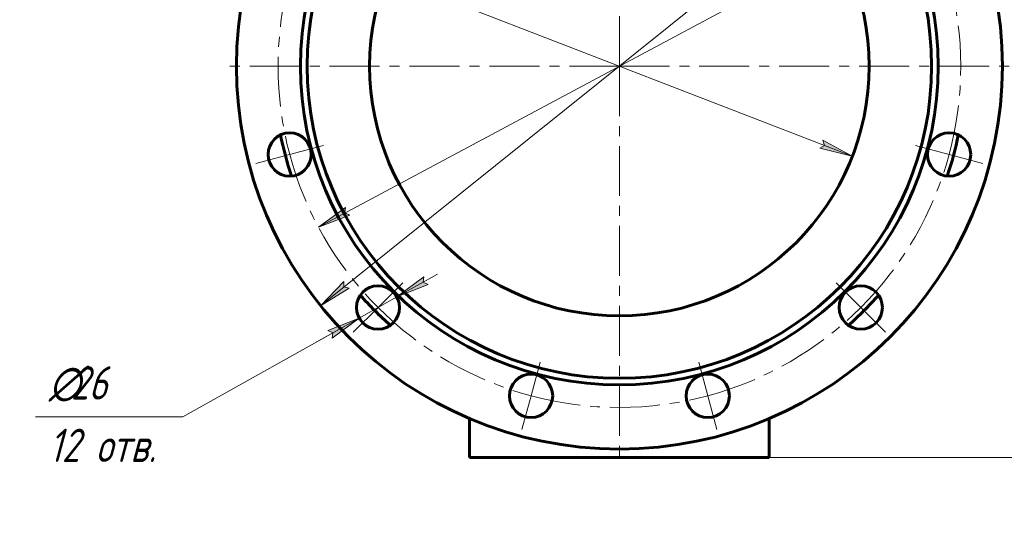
# Model space of a CAD drawing. Header units: millimetres. Extents: x 0 to 656, y 0 to 420.
# Tile 4 of 9: x 385 to 533, y 142 to 220. Entities that reach past the tile are written whole.
import ezdxf

# ---------------------------------------------------------------- set-up
doc = ezdxf.new("R2010")
doc.units = ezdxf.units.MM
for name, pattern in [('K5LT_AXLED', [12, 7.5, -1.5, 1.5, -1.5]), ('K5LT_BASIC', [0]), ('K5LT_THIN', [0])]:
    doc.linetypes.add(name, pattern=pattern)
doc.layers.add('Системный слой', color=7, linetype='Continuous')
doc.layers.add('Системный слой (1)', color=251, linetype='Continuous', true_color=0x6c6c6c)
doc.styles.add('KDIMTEXTSTYLE', font='GOST_AU.SHX', dxfattribs={"width": 0.96, "oblique": 15, "height": 5})
doc.styles.add('KTEXTSTYLE', font='GOST_AU.SHX', dxfattribs={"width": 0.56, "height": 5})
doc.dimstyles.new('KDIMSTYLE (0.25)', dxfattribs={"dimtxt": 5, "dimasz": 1, "dimexe": 2, "dimexo": 0, "dimgap": 1, "dimtad": 1, "dimlfac": 4, "dimtxsty": 'KDIMTEXTSTYLE', "dimsah": 1, "dimcen": 0, "dimdle": 1, "dimadec": 0, "dimazin": 0, "dimtfac": 0.667, "dimtmove": 0, "dimatfit": 3, "dimfxl": 1, "dimtvp": 1, "dimtolj": 1, "dimtzin": 0, "dimarcsym": 0})

# ---------------------------------------------------------------- blocks, each defined once
blk = doc.blocks.new('U19')
at = {"layer": 'Системный слой (1)', "color": 143, "linetype": 'K5LT_BASIC', "lineweight": 60, "true_color": 0x33acca}
for start, end in [(131.4674, 138.5326), (41.4674, 48.5326), (161.4674, 168.5326), (11.4674, 18.5326), (191.4674, 198.5326), (341.4674, 348.5326), (221.4674, 228.5326), (311.4674, 318.5326)]:
    blk.add_arc((475.17, 212.61), 51.92, start, end, dxfattribs=at)
blk = doc.blocks.new('D1')
at = {"layer": 'Системный слой (1)'}
for points in [[(516.53, 244.94), (520.02, 248.59), (515.71, 245.97), (516.51, 245.77)], [(430.31, 176.63), (434.62, 179.25), (433.82, 179.45), (433.8, 180.28)]]:
    blk.add_hatch(color=7, dxfattribs=at).paths.add_polyline_path(points)
at = {"layer": 'Системный слой (1)', "color": 7, "linetype": 'K5LT_THIN', "lineweight": 18, "true_color": 0xffffff}
for p, q in [((520.02, 248.59), (536.89, 262.11)), ((536.89, 262.11), (555.54, 262.11)), ((430.31, 176.63), (520.02, 248.59)), ((515.71, 245.97), (520.02, 248.59)), ((520.02, 248.59), (516.53, 244.94)), ((516.51, 245.77), (515.71, 245.97)), ((516.53, 244.94), (516.51, 245.77)), ((430.31, 176.63), (433.8, 180.28)), ((434.62, 179.25), (430.31, 176.63)), ((433.8, 180.28), (433.82, 179.45)), ((433.82, 179.45), (434.62, 179.25))]:
    blk.add_line(p, q, dxfattribs=at)
blk.add_wipeout([(538.89, 263.11), (538.89, 270.5), (552.96, 270.5), (552.96, 263.11)]).dxf.layer = 'Системный слой (1)'
at = {"layer": 'Системный слой (1)', "color": 7, "char_height": 5, "attachment_point": 1, "style": 'KTEXTSTYLE'}
for s, insert in [('\\H5.0;\\W1.000;\\Q15;\\Q15;\\W0.960;∅', (538.89, 269.7)), ('\\H5.0;\\W1.000;\\Q15;\\Q15;\\W0.960;460', (542.2, 269.7))]:
    blk.add_mtext(s, dxfattribs=dict(at, insert=insert))
blk = doc.blocks.new('KDIMARROW_01')
at = {"layer": 'Системный слой'}
blk.add_hatch(color=0, dxfattribs=at).paths.add_polyline_path([(-5, -0.66), (0, 0), (-5, 0.66), (-4.5, 0)])
at = {"layer": 'Системный слой', "color": 0, "linetype": 'K5LT_THIN', "lineweight": 18}
for p, q in [((-4.5, 0), (-5, 0.66)), ((-5, 0.66), (0, 0)), ((0, 0), (-5, -0.66)), ((-5, -0.66), (-4.5, 0))]:
    blk.add_line(p, q, dxfattribs=at)
at = {"layer": 'Системный слой (1)', "color": 0, "linetype": 'K5LT_THIN', "lineweight": 18}
blk.add_line((163.73, 212.61), (163.48, 212.61), dxfattribs=at)
blk = doc.blocks.new('D2')
at = {"layer": 'Системный слой (1)'}
for points in [[(516.27, 233.83), (520.37, 236.77), (515.65, 234.99), (516.4, 234.65)], [(429.97, 188.45), (434.69, 190.23), (433.94, 190.57), (434.07, 191.39)]]:
    blk.add_hatch(color=7, dxfattribs=at).paths.add_polyline_path(points)
at = {"layer": 'Системный слой (1)', "color": 7, "linetype": 'K5LT_THIN', "lineweight": 18, "true_color": 0xffffff}
for p, q in [((520.37, 236.77), (536.89, 245.6)), ((536.89, 245.6), (554.35, 245.6)), ((429.97, 188.45), (520.37, 236.77)), ((515.65, 234.99), (520.37, 236.77)), ((520.37, 236.77), (516.27, 233.83)), ((516.4, 234.65), (515.65, 234.99)), ((516.27, 233.83), (516.4, 234.65)), ((429.97, 188.45), (434.07, 191.39)), ((434.07, 191.39), (433.94, 190.57)), ((434.69, 190.23), (429.97, 188.45)), ((433.94, 190.57), (434.69, 190.23))]:
    blk.add_line(p, q, dxfattribs=at)
blk.add_wipeout([(538.89, 246.6), (538.89, 253.98), (551.81, 253.98), (551.81, 246.6)]).dxf.layer = 'Системный слой (1)'
at = {"layer": 'Системный слой (1)', "color": 7, "char_height": 5, "attachment_point": 1, "style": 'KTEXTSTYLE'}
for s, insert in [('\\H5.0;\\W1.000;\\Q15;\\Q15;\\W0.960;∅', (538.89, 253.19)), ('\\H5.0;\\W1.000;\\Q15;\\Q15;\\W0.960;410', (542.2, 253.19))]:
    blk.add_mtext(s, dxfattribs=dict(at, insert=insert))
blk = doc.blocks.new('D3')
at = {"layer": 'Системный слой (1)'}
for points in [[(444.39, 224.52), (445.09, 224.95), (440.19, 226.14), (444.62, 223.72)], [(510.14, 199.08), (505.72, 201.5), (505.94, 200.7), (505.24, 200.27)]]:
    blk.add_hatch(color=7, dxfattribs=at).paths.add_polyline_path(points)
at = {"layer": 'Системный слой (1)', "color": 7, "linetype": 'K5LT_THIN', "lineweight": 18, "true_color": 0xffffff}
for p, q in [((409.64, 237.96), (388.21, 237.96)), ((440.19, 226.14), (409.64, 237.96)), ((440.19, 226.14), (445.09, 224.95)), ((444.62, 223.72), (440.19, 226.14)), ((510.14, 199.08), (440.19, 226.14)), ((445.09, 224.95), (444.39, 224.52)), ((444.39, 224.52), (444.62, 223.72)), ((505.94, 200.7), (505.72, 201.5)), ((505.72, 201.5), (510.14, 199.08)), ((505.24, 200.27), (505.94, 200.7)), ((510.14, 199.08), (505.24, 200.27))]:
    blk.add_line(p, q, dxfattribs=at)
blk.add_wipeout([(390.21, 238.96), (390.21, 246.34), (406.95, 246.34), (406.95, 238.96)]).dxf.layer = 'Системный слой (1)'
at = {"layer": 'Системный слой (1)', "color": 7, "insert": (390.21, 245.55), "char_height": 5, "attachment_point": 1, "style": 'KTEXTSTYLE'}
blk.add_mtext('\\H5.0;\\W1.000;\\Q15;\\Q15;\\W0.960;DN300', dxfattribs=at)
blk = doc.blocks.new('D4')
at = {"layer": 'Системный слой (1)'}
for points in [[(445.69, 180.16), (446.45, 179.83), (441.76, 177.96), (445.8, 180.98)], [(432.05, 171.76), (436.09, 174.78), (431.41, 172.91), (432.17, 172.58)]]:
    blk.add_hatch(color=7, dxfattribs=at).paths.add_polyline_path(points)
at = {"layer": 'Системный слой (1)', "color": 7, "linetype": 'K5LT_THIN', "lineweight": 18, "true_color": 0xffffff}
for p, q in [((441.76, 177.96), (447.87, 181.38)), ((445.8, 180.98), (441.76, 177.96)), ((445.69, 180.16), (445.8, 180.98)), ((441.76, 177.96), (446.45, 179.83)), ((446.45, 179.83), (445.69, 180.16)), ((441.76, 177.96), (436.09, 174.78)), ((436.09, 174.78), (409.64, 159.97)), ((436.09, 174.78), (429.99, 171.36)), ((436.09, 174.78), (431.41, 172.91)), ((432.05, 171.76), (436.09, 174.78)), ((431.41, 172.91), (432.17, 172.58)), ((432.17, 172.58), (432.05, 171.76))]:
    blk.add_line(p, q, dxfattribs=at)
blk.add_wipeout([(389.52, 151.58), (389.52, 168.35), (406.92, 168.35), (406.92, 151.58)]).dxf.layer = 'Системный слой (1)'
blk.add_line((409.64, 159.97), (387.52, 159.97), dxfattribs=at)
at = {"layer": 'Системный слой (1)', "color": 7, "char_height": 5, "attachment_point": 1, "style": 'KTEXTSTYLE'}
for s, insert in [('\\H5.0;\\W1.000;\\Q15;\\Q15;\\W0.960;∅', (389.52, 167.55)), ('\\H5.0;\\W1.000;\\Q15;\\Q15;\\W0.960;26', (392.83, 167.55)), ('\\H5.0;\\W1.000;\\Q15;\\Q15;\\W0.960;12 отв.', (389.52, 158.17))]:
    blk.add_mtext(s, dxfattribs=dict(at, insert=insert))
blk = doc.blocks.new('U52')
at = {"layer": 'Системный слой (1)', "color": 30, "linetype": 'K5LT_AXLED', "lineweight": 18, "true_color": 0xff8000}
for q in [(475.17, 272.11), (415.67, 212.61), (534.67, 212.61), (475.17, 153.11)]:
    blk.add_line((475.17, 212.61), q, dxfattribs=at)
blk = doc.blocks.new('U53')
at = {"layer": 'Системный слой (1)', "color": 30, "linetype": 'K5LT_AXLED', "lineweight": 18, "true_color": 0xff8000}
for p, q in [((461.9, 262.11), (460.54, 267.18)), ((488.43, 262.11), (489.79, 267.18)), ((463.26, 257.04), (461.9, 262.11)), ((487.07, 257.04), (488.43, 262.11)), ((438.93, 248.85), (435.22, 252.56)), ((511.41, 248.85), (515.12, 252.56)), ((442.64, 245.14), (438.93, 248.85)), ((507.69, 245.14), (511.41, 248.85)), ((425.66, 225.87), (420.59, 227.23)), ((524.67, 225.87), (529.74, 227.23)), ((430.73, 224.52), (425.66, 225.87)), ((519.6, 224.52), (524.67, 225.87)), ((430.73, 200.7), (425.66, 199.35)), ((519.6, 200.7), (524.67, 199.35)), ((425.66, 199.35), (420.59, 197.99)), ((524.67, 199.35), (529.74, 197.99)), ((442.64, 180.08), (438.93, 176.37)), ((507.69, 180.08), (511.41, 176.37)), ((438.93, 176.37), (435.22, 172.66)), ((511.41, 176.37), (515.12, 172.66)), ((463.26, 168.18), (461.9, 163.11)), ((487.07, 168.18), (488.43, 163.11)), ((461.9, 163.11), (460.54, 158.04)), ((488.43, 163.11), (489.79, 158.04))]:
    blk.add_line(p, q, dxfattribs=at)
for start, end in [(75, 105), (105, 135), (45, 75), (135, 165), (15, 45), (165, 195), (345, 15), (195, 225), (315, 345), (225, 255), (285, 315), (255, 285)]:
    blk.add_arc((475.17, 212.61), 51.25, start, end, dxfattribs=at)
blk = doc.blocks.new('D5')
at = {"layer": 'Системный слой (1)'}
for points in [[(568.95, 307.61), (568.29, 312.61), (567.64, 307.61), (568.29, 308.11)], [(568.29, 153.86), (568.95, 158.86), (568.29, 158.36), (567.64, 158.86)]]:
    blk.add_hatch(color=7, dxfattribs=at).paths.add_polyline_path(points)
at = {"layer": 'Системный слой (1)', "color": 7, "linetype": 'K5LT_THIN', "lineweight": 18, "true_color": 0xffffff}
for p, q in [((475.39, 312.61), (570.29, 312.61)), ((567.64, 307.61), (568.29, 312.61)), ((568.29, 312.61), (568.95, 307.61)), ((568.29, 153.86), (568.29, 312.61)), ((568.29, 308.11), (567.64, 307.61)), ((568.95, 307.61), (568.29, 308.11)), ((568.29, 153.86), (567.64, 158.86)), ((567.64, 158.86), (568.29, 158.36)), ((568.29, 158.36), (568.95, 158.86)), ((568.95, 158.86), (568.29, 153.86)), ((497.67, 153.86), (570.29, 153.86))]:
    blk.add_line(p, q, dxfattribs=at)
blk.add_wipeout([(567.29, 227.83), (559.91, 227.83), (559.91, 238.21), (567.29, 238.21)]).dxf.layer = 'Системный слой (1)'
at = {"layer": 'Системный слой (1)', "color": 7, "insert": (560.71, 227.83), "char_height": 5, "attachment_point": 1, "rotation": 90, "style": 'KTEXTSTYLE'}
blk.add_mtext('\\H5.0;\\W1.000;\\Q15;\\Q15;\\W0.960;635', dxfattribs=at)

msp = doc.modelspace()

# ---------------------------------------------------------------- linework, layer by layer
at = {"layer": 'Системный слой (1)', "color": 143, "linetype": 'K5LT_BASIC', "lineweight": 60, "true_color": 0x33acca}
for p, q in [((452.6674, 153.8598), (452.6674, 159.6948)), ((497.6674, 153.8598), (497.6674, 159.6948)), ((452.6674, 153.8598), (497.6674, 153.8598))]:
    msp.add_line(p, q, dxfattribs=at)
for centre, radius in [((475.1674, 212.6098), 57.5), ((475.1674, 212.6098), 47.875), ((475.1674, 212.6098), 46.875), ((475.1674, 212.6098), 37.5), ((425.6637, 199.3453), 3.25), ((524.6711, 199.3453), 3.25), ((438.9281, 176.3706), 3.25), ((511.4066, 176.3706), 3.25), ((461.9029, 163.1061), 3.25), ((488.4318, 163.1061), 3.25)]:
    msp.add_circle(centre, radius, dxfattribs=at)

# ---------------------------------------------------------------- block references
at = {"layer": 'Системный слой (1)'}
msp.add_blockref('U19', (0, 0), dxfattribs=at)

# ---------------------------------------------------------------- next in the draw order: dimensions: what is measured, and where the dimension line sits
at = {"layer": 'Системный слой (1)', "color": 7}
dim = msp.add_diameter_dim_2p(p1=(295.7447, 68.7087), p2=(654.59, 356.5109), dimstyle='KDIMSTYLE (0.25)', override={"dimtih": 1, "dimtoh": 1, "dimpost": '\\H5.0;\\W0.960;\\Q15;<>', "dimblk1": 'KDIMARROW_01', "dimblk2": 'KDIMARROW_01', "dimclrt": 7, "dimtol": 1, "dimtp": 0, "dimtm": 0, "dimtdec": 5, "dimtmove": 1, "dimatfit": 2, "dimtolj": 1}, dxfattribs=at)
dim.commit()
dim.dimension.update_dxf_attribs({"geometry": 'D1', "text_midpoint": (538.8909, 262.1135), "dimtype": 163})

# ---------------------------------------------------------------- next in the draw order: dimensions: what is measured, and where the dimension line sits
dim = msp.add_diameter_dim_2p(p1=(294.3702, 115.9796), p2=(655.9645, 309.24), dimstyle='KDIMSTYLE (0.25)', override={"dimtih": 1, "dimtoh": 1, "dimpost": '\\H5.0;\\W0.960;\\Q15;<>', "dimblk1": 'KDIMARROW_01', "dimblk2": 'KDIMARROW_01', "dimclrt": 7, "dimtol": 1, "dimtp": 0, "dimtm": 0, "dimtdec": 5, "dimtmove": 1, "dimatfit": 2, "dimtolj": 1}, dxfattribs=at)
dim.commit()
dim.dimension.update_dxf_attribs({"geometry": 'D2', "text_midpoint": (538.8909, 245.599), "dimtype": 163})

# ---------------------------------------------------------------- next in the draw order: dimensions: what is measured, and where the dimension line sits
dim = msp.add_diameter_dim_2p(p1=(615.0622, 158.4855), p2=(335.2726, 266.7342), dimstyle='KDIMSTYLE (0.25)', override={"dimtih": 1, "dimtoh": 1, "dimpost": '\\H5.0;\\W0.960;\\Q15;\\Q15;DN\\H5.0;\\W0.960;\\Q15;<>', "dimblk1": 'KDIMARROW_01', "dimblk2": 'KDIMARROW_01', "dimclrt": 7, "dimtol": 1, "dimtp": 0, "dimtm": 0, "dimtdec": 5, "dimtmove": 1, "dimatfit": 2, "dimtolj": 1}, dxfattribs=at)
dim.commit()
dim.dimension.update_dxf_attribs({"geometry": 'D3', "text_midpoint": (407.643, 237.9608), "dimtype": 163})

# ---------------------------------------------------------------- next in the draw order: dimensions: what is measured, and where the dimension line sits
dim = msp.add_diameter_dim_2p(p1=(450.2701, 182.7236), p2=(427.5862, 170.0176), dimstyle='KDIMSTYLE (0.25)', override={"dimtih": 1, "dimtoh": 1, "dimpost": '\\H5.0;\\W0.960;\\Q15;<>\\X\\H5.0;\\W0.960;\\Q15;\\Q15;12 отв.', "dimblk1": 'KDIMARROW_01', "dimblk2": 'KDIMARROW_01', "dimclrt": 7, "dimtol": 1, "dimtp": 0, "dimtm": 0, "dimtdec": 5, "dimtmove": 1, "dimatfit": 2, "dimtolj": 1}, dxfattribs=at)
dim.commit()
dim.dimension.update_dxf_attribs({"geometry": 'D4', "text_midpoint": (407.643, 159.9669)})

# ---------------------------------------------------------------- next in the draw order: block references
at = {"layer": 'Системный слой (1)'}
for name in ['U52', 'U53']:
    msp.add_blockref(name, (0, 0), dxfattribs=at)

# ---------------------------------------------------------------- next in the draw order: dimensions: what is measured, and where the dimension line sits
at = {"layer": 'Системный слой (1)', "color": 7}
dim = msp.add_linear_dim(base=(568.2938, 153.8598), p1=(475.3873, 312.6098), p2=(497.6674, 153.8598), angle=90, dimstyle='KDIMSTYLE (0.25)', override={"dimexo": 0, "dimpost": '\\H5.0;\\W0.960;\\Q15;<>', "dimblk1": 'KDIMARROW_01', "dimblk2": 'KDIMARROW_01', "dimse1": 0, "dimse2": 0, "dimclrt": 7, "dimtol": 1, "dimtp": 0, "dimtm": 0, "dimtdec": 5, "dimtolj": 1}, dxfattribs=at)
dim.commit()
dim.dimension.update_dxf_attribs({"geometry": 'D5', "text_midpoint": (568.2938, 233.2348), "dimtype": 160})

doc.saveas('drawing.dxf')
